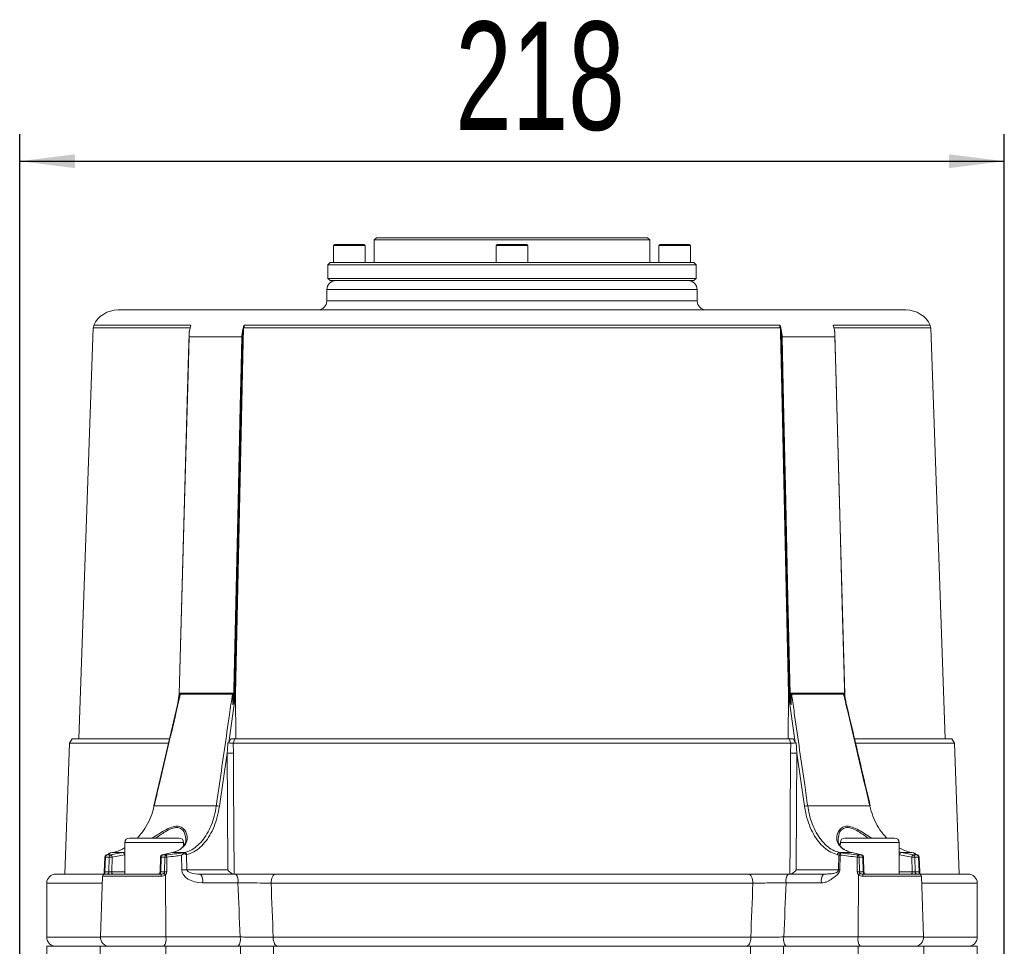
# Model space of a CAD drawing. Header units: millimetres. Extents: x 39 to 402, y 32 to 290.
# Tile 27 of 27: x 229 to 302, y 219 to 288. Entities that reach past the tile are written whole.
import ezdxf

# ---------------------------------------------------------------- set-up
doc = ezdxf.new("R2010")
doc.units = ezdxf.units.MM
doc.layers.add('10', color=7, linetype='Continuous')
doc.styles.add('SLDTEXTSTYLE0', font='TXT', dxfattribs={"width": 0.7})
doc.dimstyles.new('SLDDIMSTYLE0', dxfattribs={"dimtxt": 8, "dimasz": 4.08, "dimexe": 0, "dimexo": 0.0625, "dimgap": 2, "dimtad": 2, "dimlfac": 3, "dimrnd": 1e-09, "dimzin": 12, "dimdsep": 46, "dimtxsty": 'SLDTEXTSTYLE0', "dimsah": 1, "dimcen": 0.09, "dimadec": 0, "dimazin": 3, "dimtfac": 1, "dimtofl": 0, "dimtmove": 0, "dimatfit": 3, "dimfxl": 1, "dimfrac": 2, "dimtolj": 1, "dimtzin": 12, "dimarcsym": 0})

# ---------------------------------------------------------------- blocks, each defined once
blk = doc.blocks.new('_D_2')
at = {"layer": '10', "transparency": 16777216}
for p, q in [((228.912, 220.223), (228.912, 279.279)), ((301.579, 201.791), (301.579, 279.279)), ((228.912, 277.279), (301.579, 277.279))]:
    blk.add_line(p, q, dxfattribs=at)
for points in [[(228.912, 277.279), (232.992, 276.771), (232.992, 277.787)], [(301.579, 277.279), (297.499, 277.787), (297.499, 276.771)]]:
    blk.add_solid(points, dxfattribs=at)
at = {"layer": '10', "transparency": 16777216, "insert": (261.067, 287.591), "char_height": 8, "attachment_point": 1, "style": 'SLDTEXTSTYLE0'}
blk.add_mtext('218', dxfattribs=at)

msp = doc.modelspace()

# ---------------------------------------------------------------- linework, layer by layer
at = {"color": 7, "linetype": 'Continuous', "lineweight": 18}
for p, q in [((252.0788, 271.0622), (252.0788, 269.7955)), ((252.1455, 271.1288), (253.2455, 271.1288)), ((253.2455, 271.1288), (254.3455, 271.1288)), ((254.4121, 269.7955), (254.4121, 271.0622)), ((255.2455, 271.6288), (255.0788, 271.4622)), ((255.0788, 271.4622), (255.0788, 269.7955)), ((275.4121, 271.4622), (255.0788, 271.4622)), ((255.2455, 271.6288), (275.2455, 271.6288)), ((264.0788, 271.0622), (264.0788, 269.7955)), ((264.1455, 271.1288), (266.3455, 271.1288)), ((266.4121, 269.7955), (266.4121, 271.0622)), ((275.4121, 271.4622), (275.2455, 271.6288)), ((275.4121, 269.7955), (275.4121, 271.4622)), ((276.0788, 271.0622), (276.0788, 269.7955)), ((276.1455, 271.1288), (278.3455, 271.1288)), ((278.4121, 269.7955), (278.4121, 271.0622)), ((251.8288, 269.7955), (251.6621, 269.6288)), ((251.6621, 269.6288), (251.6621, 268.6288)), ((278.8288, 269.6288), (251.6621, 269.6288)), ((251.8288, 269.7955), (278.6621, 269.7955)), ((278.8288, 269.6288), (278.6621, 269.7955)), ((278.8288, 268.6288), (278.8288, 269.6288)), ((251.6621, 268.6288), (251.8288, 268.4622)), ((251.6621, 268.6288), (278.8288, 268.6288)), ((278.6621, 268.4622), (251.8288, 268.4622)), ((278.6621, 268.4622), (278.8288, 268.6288)), ((251.5788, 267.7955), (251.5788, 266.9622)), ((278.9121, 266.9622), (278.9121, 267.7955)), ((265.2455, 266.2955), (236.1761, 266.2955)), ((294.3148, 266.2955), (265.2455, 266.2955)), ((234.3402, 264.9622), (233.2809, 234.6288)), ((241.5226, 264.9622), (234.3402, 264.9622)), ((234.3725, 265.1597), (234.3656, 264.9622)), ((241.5268, 265.1597), (234.3725, 265.1597)), ((241.5199, 265.0786), (241.4331, 264.731)), ((245.3635, 264.731), (244.768, 237.9236)), ((244.837, 237.9245), (245.4338, 265.0786)), ((285.0536, 264.9622), (245.4373, 264.9622)), ((245.4828, 265.1597), (245.4785, 264.9622)), ((285.0082, 265.1597), (245.4828, 265.1597)), ((285.0125, 264.9622), (285.0082, 265.1597)), ((285.0572, 265.0786), (285.1275, 264.731)), ((285.0572, 265.0786), (285.654, 237.9245)), ((285.723, 237.9236), (285.1275, 264.731)), ((296.1185, 265.1597), (288.9642, 265.1597)), ((296.1508, 264.9622), (288.9683, 264.9622)), ((296.1254, 264.9622), (296.1185, 265.1597)), ((297.21, 234.6288), (296.1508, 264.9622)), ((240.641, 237.5259), (240.6977, 237.9236)), ((244.8435, 237.8688), (244.3351, 234.3481)), ((244.843, 237.9196), (244.8435, 237.8688)), ((244.8594, 234.6288), (244.8435, 237.8688)), ((285.6474, 237.8688), (285.6316, 234.6288)), ((285.6474, 237.8688), (285.648, 237.9196)), ((286.1558, 234.3481), (285.6474, 237.8688)), ((285.7858, 237.3798), (285.723, 237.9236)), ((240.6214, 237.4394), (238.8053, 229.6715)), ((240.6034, 237.3606), (240.6241, 237.4436)), ((289.8664, 237.4469), (289.8869, 237.3583)), ((232.5831, 234.2957), (232.2455, 224.6288)), ((232.7912, 234.6288), (232.5831, 234.2957)), ((239.8724, 234.2957), (232.5831, 234.2957)), ((232.7912, 234.6288), (239.9572, 234.6288)), ((244.3351, 234.3481), (244.4868, 234.6288)), ((244.6647, 234.2957), (244.7958, 234.6288)), ((244.6647, 234.2957), (244.6905, 233.5653)), ((285.8263, 234.2957), (244.6647, 234.2957)), ((244.7958, 234.6288), (285.6951, 234.6288)), ((285.8263, 234.2957), (285.6951, 234.6288)), ((285.8005, 233.5653), (285.8263, 234.2957)), ((286.0041, 234.6288), (286.1558, 234.3481)), ((286.2081, 234.3148), (286.2688, 233.5653)), ((290.5336, 234.6288), (297.6997, 234.6288)), ((297.9079, 234.2957), (290.6081, 234.2957)), ((297.9079, 234.2957), (297.6997, 234.6288)), ((298.2455, 224.6288), (297.9079, 234.2957)), ((244.2221, 233.5653), (243.6557, 229.6395)), ((286.8352, 229.6395), (286.2688, 233.5653)), ((243.4238, 229.6774), (238.8432, 229.6774)), ((291.6477, 229.6774), (287.0671, 229.6774)), ((236.6802, 226.9622), (236.6802, 224.6288)), ((237.0135, 227.2955), (238.8468, 227.2955)), ((238.8468, 227.2955), (240.6802, 227.2955)), ((241.0135, 226.727), (241.0135, 226.9622)), ((289.4775, 226.9622), (289.4775, 226.8169)), ((289.8108, 227.2955), (293.4775, 227.2955)), ((293.8108, 224.6288), (293.8108, 226.9622)), ((235.5557, 226.173), (235.2724, 226.0141)), ((235.7393, 226.2211), (235.6036, 226.1946)), ((235.7518, 226.2223), (235.6161, 226.1958)), ((236.6419, 226.0576), (235.7355, 225.88)), ((235.7518, 226.2223), (235.7394, 226.2211)), ((236.5181, 226.2223), (235.7518, 226.2223)), ((240.1768, 226.2223), (240.1541, 226.2196)), ((241.083, 226.2223), (240.1768, 226.2223)), ((240.8767, 224.9505), (240.8559, 226.0159)), ((240.9743, 226.1958), (241.083, 226.2223)), ((241.2283, 226.064), (241.2291, 226.0635)), ((241.2291, 226.0635), (241.2507, 224.9505)), ((289.3713, 226.0369), (289.2626, 226.0634)), ((289.3502, 224.9505), (289.3713, 226.0369)), ((289.4079, 226.2223), (289.5167, 226.1958)), ((290.3142, 226.2223), (289.4079, 226.2223)), ((289.4648, 226.0369), (289.4437, 224.9505)), ((290.3368, 226.2195), (290.3142, 226.2223)), ((291.0709, 226.0419), (290.3368, 226.2195)), ((294.7555, 225.88), (293.849, 226.0576)), ((294.7391, 226.2223), (293.9728, 226.2223)), ((294.8749, 226.1958), (294.7391, 226.2223)), ((294.7516, 226.2211), (294.7391, 226.2223)), ((294.8874, 226.1946), (294.7516, 226.2211)), ((295.2186, 226.0124), (294.9352, 226.1712)), ((235.1865, 225.8819), (235.1448, 224.7902)), ((235.2353, 225.8813), (235.1935, 224.7897)), ((235.4829, 224.7897), (235.5128, 225.8858)), ((235.7355, 225.88), (235.7059, 224.7955)), ((239.2927, 225.8836), (239.2685, 224.7918)), ((239.3415, 225.8858), (239.3173, 224.7897)), ((239.6067, 224.7897), (239.6188, 225.8813)), ((239.7725, 225.8813), (239.7604, 224.7897)), ((290.7306, 224.7897), (290.7184, 225.8813)), ((290.8721, 225.8813), (290.8843, 224.7897)), ((291.1737, 224.7897), (291.1495, 225.8858)), ((291.2224, 224.7918), (291.1983, 225.8836)), ((294.7851, 224.7955), (294.7555, 225.88)), ((294.9781, 225.8858), (295.008, 224.7897)), ((295.2974, 224.7897), (295.2557, 225.8813)), ((295.3462, 224.7902), (295.3044, 225.8819)), ((231.5788, 224.6288), (235.1317, 224.6288)), ((235.1935, 224.7897), (235.4829, 224.7897)), ((235.194, 224.6288), (239.3375, 224.6288)), ((239.3173, 224.7897), (239.6067, 224.7897)), ((239.6698, 224.5804), (239.7044, 219.9854)), ((241.2507, 224.9505), (244.2676, 224.9505)), ((242.265, 224.6288), (244.8698, 224.6288)), ((247.8097, 224.6288), (282.6813, 224.6288)), ((285.6211, 224.6288), (288.2259, 224.6288)), ((286.2234, 224.9505), (289.3502, 224.9505)), ((290.8212, 224.5804), (290.7866, 219.9854)), ((290.8843, 224.7897), (291.1737, 224.7897)), ((291.1534, 224.6288), (295.2969, 224.6288)), ((295.008, 224.7897), (295.2974, 224.7897)), ((295.3592, 224.6288), (298.9121, 224.6288)), ((230.9121, 223.9622), (230.9121, 219.9622)), ((235.0275, 224.468), (234.8709, 219.9854)), ((245.0135, 223.9854), (242.4087, 223.9854)), ((283.0265, 223.9622), (247.4644, 223.9622)), ((288.0822, 223.9854), (285.4774, 223.9854)), ((295.62, 219.9854), (295.4635, 224.468)), ((299.5788, 219.9622), (299.5788, 223.9622)), ((239.7044, 219.9854), (245.1874, 219.9854)), ((247.6229, 219.9622), (282.868, 219.9622)), ((285.3036, 219.9854), (290.7866, 219.9854)), ((230.9121, 219.2955), (230.9121, 216.7955)), ((234.8468, 219.2955), (230.9121, 219.2955)), ((234.8468, 219.2955), (234.8468, 215.4622)), ((239.7096, 219.2955), (234.8468, 219.2955)), ((239.7096, 215.4622), (239.7096, 219.2955)), ((245.2196, 219.2955), (239.7096, 219.2955)), ((245.2196, 216.4622), (245.2196, 219.2955)), ((247.6472, 219.2955), (245.2196, 219.2955)), ((247.6472, 214.8152), (247.6472, 219.2955)), ((282.8438, 219.2955), (247.6472, 219.2955)), ((282.8438, 216.7955), (282.8438, 219.2955)), ((285.2713, 219.2955), (282.8438, 219.2955)), ((285.2713, 216.7955), (285.2713, 219.2955)), ((290.7814, 219.2955), (285.2713, 219.2955)), ((290.7814, 215.4622), (290.7814, 219.2955)), ((295.6441, 219.2955), (290.7814, 219.2955)), ((295.6441, 215.4622), (295.6441, 219.2955)), ((299.5788, 219.2955), (295.6441, 219.2955)), ((299.5788, 216.7955), (299.5788, 219.2955))]:
    msp.add_line(p, q, dxfattribs=at)
at = {"color": 8, "linetype": 'Continuous', "lineweight": 18}
for p, q in [((253.2455, 271.0622), (252.0788, 271.0622)), ((254.4121, 271.0622), (253.2455, 271.0622)), ((266.4121, 271.0622), (264.0788, 271.0622)), ((278.4121, 271.0622), (276.0788, 271.0622)), ((278.9121, 267.7955), (251.5788, 267.7955)), ((251.5788, 266.9622), (278.9121, 266.9622)), ((241.5251, 265.0973), (241.5268, 265.1597)), ((288.9642, 265.1597), (288.9659, 265.0991)), ((238.8468, 226.9622), (236.6802, 226.9622)), ((241.0135, 226.9622), (238.8468, 226.9622)), ((293.8108, 226.9622), (289.4775, 226.9622)), ((235.6161, 226.1958), (235.6036, 226.1946)), ((236.5181, 226.2223), (236.6802, 226.2615)), ((239.4428, 226.0447), (239.4201, 226.0419)), ((291.0709, 226.0419), (291.0482, 226.0447)), ((293.8108, 226.2679), (293.9728, 226.2223)), ((235.7059, 224.7955), (236.6802, 224.7955)), ((293.8108, 224.7955), (294.7851, 224.7955)), ((235.0098, 223.9622), (230.9121, 223.9622)), ((239.3599, 224.468), (235.0275, 224.468)), ((295.4635, 224.468), (291.1311, 224.468)), ((299.5788, 223.9622), (295.4812, 223.9622)), ((230.9121, 219.9622), (234.8705, 219.9622)), ((234.8709, 219.9854), (239.7044, 219.9854)), ((290.7866, 219.9854), (295.62, 219.9854)), ((295.6204, 219.9622), (299.5788, 219.9622))]:
    msp.add_line(p, q, dxfattribs=at)
at = {"color": 7, "linetype": 'Continuous', "lineweight": 18, "flags": 128}
for points in [[(241.4153, 264.5347), (241.3752, 263.0727), (240.6854, 237.9245)], [(244.843, 237.9196), (244.8497, 238.2257), (244.9434, 242.4898), (245.3183, 259.5461), (245.4373, 264.9622)], [(285.0536, 264.9622), (285.0551, 264.8955), (285.0609, 264.629), (285.0844, 263.563), (285.1781, 259.299), (285.553, 242.2427), (285.648, 237.9196)], [(289.8056, 237.9245), (289.6391, 243.9947), (289.0756, 264.5347)], [(241.4166, 264.2987), (241.3161, 260.6324), (241.0821, 252.1043), (240.8876, 245.0145), (240.6931, 237.9247)], [(244.7207, 237.9247), (244.7222, 237.9914), (244.7281, 238.2579), (244.7518, 239.3239), (244.8465, 243.5879), (245.0359, 252.1159), (245.1934, 259.2057), (245.2344, 261.0495), (245.3066, 264.2987)], [(285.1844, 264.2987), (285.2658, 260.6324), (285.4553, 252.1043), (285.6128, 245.0145), (285.7703, 237.9247)], [(289.7978, 237.9247), (289.796, 237.9914), (289.7887, 238.2579), (289.7594, 239.3239), (289.6425, 243.5879), (289.4085, 252.1159), (289.214, 259.2057), (289.1635, 261.0495), (289.0743, 264.2987)], [(244.2676, 224.9505), (244.2426, 229.6405), (244.2221, 233.5653)], [(244.6905, 233.5653), (244.7017, 231.2995), (244.7352, 224.6288)], [(286.2688, 233.5653), (286.2483, 229.6405), (286.2234, 224.9505)], [(238.8432, 229.6774), (238.8252, 229.6777), (238.8125, 229.6763), (238.8059, 229.6733), (238.8049, 229.6715)], [(291.6861, 229.6716), (291.6851, 229.6733), (291.6784, 229.6763), (291.6658, 229.6777), (291.6477, 229.6774)], [(235.6117, 226.0447), (235.8678, 226.0949), (236.5181, 226.2223)], [(240.1541, 226.2195), (239.6474, 226.0969), (239.4201, 226.0419)], [(240.1768, 226.2223), (239.9694, 226.1721), (239.4428, 226.0447)], [(240.7521, 226.4565), (240.7278, 226.4532), (240.7059, 226.4441)], [(291.0482, 226.0447), (290.8408, 226.0949), (290.3142, 226.2223)], [(293.9728, 226.2223), (294.2289, 226.1721), (294.8793, 226.0447)], [(235.1448, 224.7902), (235.1455, 224.79), (235.1487, 224.7897)], [(235.7059, 224.7955), (235.7079, 224.763), (235.7139, 224.7317), (235.7236, 224.7029), (235.7366, 224.6776), (235.7525, 224.6569), (235.7707, 224.6415), (235.7903, 224.632), (235.8108, 224.6288)], [(247.8097, 224.6288), (247.7423, 224.616), (247.6776, 224.5781), (247.6179, 224.5165), (247.5655, 224.4336), (247.5226, 224.3325), (247.4907, 224.2173), (247.4711, 224.0922), (247.4644, 223.9622)], [(282.6813, 224.6288), (282.7486, 224.616), (282.8134, 224.5781), (282.8731, 224.5165), (282.9254, 224.4336), (282.9684, 224.3325), (283.0003, 224.2173), (283.0199, 224.0922), (283.0265, 223.9622)], [(294.6802, 224.6288), (294.7006, 224.632), (294.7203, 224.6415), (294.7384, 224.6569), (294.7543, 224.6776), (294.7674, 224.7029), (294.7771, 224.7317), (294.783, 224.763), (294.7851, 224.7955)], [(295.3423, 224.7897), (295.3455, 224.79), (295.3462, 224.7902)], [(247.6229, 219.9622), (247.6295, 219.8321), (247.649, 219.707), (247.6806, 219.5918), (247.7232, 219.4908), (247.775, 219.4079), (247.8342, 219.3462), (247.8984, 219.3083), (247.9651, 219.2955)], [(282.868, 219.9622), (282.8615, 219.8321), (282.842, 219.707), (282.8104, 219.5918), (282.7678, 219.4908), (282.716, 219.4079), (282.6568, 219.3462), (282.5926, 219.3083), (282.5258, 219.2955)]]:
    msp.add_lwpolyline(points, dxfattribs=at)
at = {"color": 8, "linetype": 'Continuous', "lineweight": 18, "flags": 128}
msp.add_lwpolyline([(294.8874, 226.1946), (294.8871, 226.1947), (294.8749, 226.1958)], dxfattribs=at)
at = {"color": 7, "linetype": 'Continuous', "lineweight": 18}
for centre, radius, start, end in [((252.1455, 271.0622), 0.0667, 90, 180), ((254.3455, 271.0622), 0.0667, 0, 90), ((264.1455, 271.0622), 0.0667, 90, 180), ((266.3455, 271.0622), 0.0667, 0, 90), ((276.1455, 271.0622), 0.0667, 90, 180), ((278.3455, 271.0622), 0.0667, 0, 90), ((252.2455, 267.7955), 0.6667, 90, 180), ((278.2455, 267.7955), 0.6667, 0, 90), ((250.9121, 266.9622), 0.6667, 270, 0), ((279.5788, 266.9622), 0.6667, 180, 270), ((236.1761, 264.2955), 2, 90, 154.399238), ((294.3148, 264.2955), 2, 25.600762, 90), ((240.6906, 237.8853), 0.0395, 86.293598, 97.573399), ((240.3517, 238.012), 0.4292, 348.29728, 358.484832), ((244.1147, 238.0119), 0.5059, 350.109086, 358.733263), ((244.7198, 236.9369), 0.9878, 87.20374, 89.946662), ((285.7712, 236.9369), 0.9878, 90.053338, 92.79626), ((286.3762, 238.0119), 0.5059, 181.266737, 189.890914), ((290.1393, 238.012), 0.4292, 181.515168, 191.70272), ((289.8004, 237.8853), 0.0395, 82.425954, 93.706815), ((244.4563, 239.0939), 5.5336, 267.574463, 272.425537), ((286.0346, 239.0939), 5.5336, 267.574463, 272.425537), ((243.4427, 229.0648), 0.6129, 69.661662, 91.766139), ((287.0483, 229.0648), 0.6129, 88.233861, 110.338338), ((237.0135, 226.9622), 0.3333, 90, 180), ((240.6802, 226.9622), 0.3333, 0, 90), ((289.8108, 226.9622), 0.3333, 90, 180), ((293.4775, 226.9622), 0.3333, 0, 90), ((235.3531, 225.8755), 0.1667, 119.020681, 177.810804), ((235.3901, 225.8953), 0.1555, 111.172531, 185.159607), ((235.3483, 225.8841), 0.1569, 95.235377, 120.654134), ((235.6679, 225.8996), 0.1557, 111.166983, 185.080235), ((235.6355, 226.0311), 0.1667, 101.045837, 118.653968), ((235.5678, 225.8829), 0.1677, 359.003183, 74.846218), ((236.4743, 226.0605), 0.1677, 359.00564, 74.835745), ((239.4593, 225.88), 0.1667, 103.601891, 178.734118), ((239.4995, 225.8968), 0.1584, 110.983202, 184.000247), ((239.7771, 225.8922), 0.1586, 110.962398, 183.923992), ((239.5026, 225.8807), 0.27, 0.136447, 36.239698), ((240.8772, 226.1018), 0.1352, 6.257492, 44.075355), ((240.9662, 226.0562), 0.1399, 30.225571, 86.686745), ((241.0615, 226.0567), 0.167, 2.496334, 82.576417), ((289.4296, 226.0566), 0.1672, 97.447752, 177.66769), ((289.5383, 226.0301), 0.1672, 97.448209, 177.667614), ((289.4181, 222.9111), 3.1261, 89.142965, 90.857035), ((289.7356, 226.0365), 0.2707, 143.954311, 179.921921), ((289.7386, 226.3641), 0.0925, 57.388733, 89.840895), ((290.9884, 225.8807), 0.27, 143.760302, 179.863553), ((290.7139, 225.8922), 0.1586, 356.076008, 69.037602), ((290.9914, 225.8968), 0.1584, 355.999753, 69.016798), ((291.0317, 225.88), 0.1667, 1.265882, 76.398109), ((294.0167, 226.0605), 0.1677, 105.164255, 180.99436), ((294.9231, 225.8829), 0.1677, 105.153782, 180.996817), ((294.8231, 225.8996), 0.1557, 354.919765, 68.833017), ((294.8554, 226.0311), 0.1667, 61.346032, 78.954163), ((295.1009, 225.8953), 0.1555, 354.840393, 68.827469), ((295.1427, 225.8841), 0.1569, 59.383303, 84.764586), ((295.1379, 225.8755), 0.1667, 2.189196, 60.979319), ((235.4575, 219.5037), 6.3823, 87.503773, 89.503495), ((239.6957, 222.3161), 3.566, 88.765103, 91.234897), ((290.7953, 222.3161), 3.566, 88.765103, 91.234897), ((295.0334, 219.5037), 6.3823, 90.496505, 92.496227), ((231.5788, 223.9622), 0.6667, 90, 180), ((235.194, 224.4622), 0.1667, 90, 178), ((235.3371, 224.7729), 0.1468, 281.028076, 6.546472), ((239.1019, 224.7955), 0.1667, 270, 359.133526), ((239.1714, 224.7729), 0.1468, 281.028076, 6.546472), ((239.0472, 224.5065), 0.3151, 352.984852, 22.853839), ((239.2036, 224.153), 0.6325, 42.511069, 57.262262), ((239.6835, 221.2245), 3.566, 88.765103, 91.234897), ((241.0637, 212.4473), 12.5046, 89.142965, 90.857035), ((241.5627, 224.1342), 0.859, 350.025871, 35.155381), ((244.1675, 224.1342), 0.859, 350.025871, 35.155381), ((286.3235, 224.1342), 0.859, 144.844619, 189.974129), ((288.9282, 224.1342), 0.859, 144.844619, 189.974129), ((290.8074, 221.2245), 3.566, 88.765103, 91.234897), ((291.2874, 224.153), 0.6325, 122.737738, 137.488931), ((291.4438, 224.5065), 0.3151, 157.146161, 187.015148), ((291.3195, 224.7729), 0.1468, 173.453528, 258.971924), ((291.3891, 224.7955), 0.1667, 181.507162, 270), ((295.1539, 224.7729), 0.1468, 173.453528, 258.971924), ((295.2969, 224.4622), 0.1667, 2, 90), ((298.9121, 223.9622), 0.6667, 0, 90), ((231.5788, 219.9622), 0.6667, 180, 270), ((235.5372, 219.9622), 0.6667, 178, 270), ((238.7893, 219.8161), 0.9306, 325.983755, 10.484371), ((244.2723, 219.8161), 0.9306, 325.983755, 10.484371), ((286.2186, 219.8161), 0.9306, 169.515629, 214.016245), ((291.7016, 219.8161), 0.9306, 169.515629, 214.016245), ((294.9538, 219.9622), 0.6667, 270, 2), ((298.9121, 219.9622), 0.6667, 270, 0)]:
    msp.add_arc(centre, radius, start, end, dxfattribs=at)
at = {"color": 8, "linetype": 'Continuous', "lineweight": 18}
for centre, radius, start, end in [((235.6308, 226.0396), 0.1569, 95.381618, 119.65748), ((294.8601, 226.0395), 0.157, 60.422464, 84.613441), ((235.2057, 225.4228), 0.4595, 86.312051, 92.395635), ((239.3259, 225.6824), 0.204, 85.619126, 99.385299), ((291.163, 225.6354), 0.2508, 81.903577, 93.091998), ((295.2879, 225.1868), 0.6953, 88.636421, 92.655894), ((235.2218, 224.5839), 0.1045, 104.532872, 161.577535), ((235.164, 224.3311), 0.4595, 86.312051, 92.395635), ((295.269, 224.5835), 0.1049, 19.364079, 75.415775), ((295.3296, 224.0951), 0.6953, 88.636421, 92.655894)]:
    msp.add_arc(centre, radius, start, end, dxfattribs=at)
at = {"color": 7, "linetype": 'Continuous', "lineweight": 18}
for centre, major_axis, ratio, start_param, end_param in [((235.0638, 224.8013), (0.0104, 0.3333), 0.255633, 3.9960441, 4.6854943), ((235.2264, 224.7955), (0.0101, 0.1667), 0.1946769, 1.6175583, 2.3070085), ((235.601, 224.7955), (0.1669, 0.0046), 0.0220182, 3.9254232, 5.3915638), ((239.3382, 224.7955), (0.2684, -0.0098), 0.6199424, 5.617957, 6.3074072), ((239.3741, 224.8013), (0.3852, -0.0327), 0.8611536, 5.6570743, 6.3465245), ((242.444, 224.9854), (1.5673, 0.0379), 0.6375906, 3.1385729, 4.6744626), ((242.3003, 224.9622), (1.0496, 0.0125), 0.3173733, 3.1391233, 4.6750131), ((291.1168, 224.8013), (0.3852, 0.0327), 0.8611536, 3.0782535, 3.7677037), ((291.1527, 224.7955), (0.2684, 0.0098), 0.6199424, 3.1173707, 3.8068209), ((294.8899, 224.7955), (0.1669, -0.0046), 0.0220182, 4.0332141, 5.4993547), ((295.2645, 224.7955), (-0.0101, 0.1667), 0.1946769, 3.9761768, 4.665627), ((295.4272, 224.8013), (-0.0104, 0.3333), 0.255633, 1.597691, 2.1066524), ((264.5269, 1004.3475), (-8.1338, 1078.6322), 0.0340969, 2.3793602, 2.3847471), ((265.2455, 1004.4638), (-7.4126, 1078.6322), 0.0310797, 2.3795912, 2.3849792), ((265.2455, 1004.4638), (7.4126, 1078.6322), 0.0310797, 3.8982061, 3.9035941), ((265.964, 1004.3475), (8.1338, 1078.6322), 0.0340969, 3.8984382, 3.9038251)]:
    msp.add_ellipse(centre, major_axis=major_axis, ratio=ratio, start_param=start_param, end_param=end_param, dxfattribs=at)
at = {"color": 8, "linetype": 'Continuous', "lineweight": 18}
for centre, major_axis, start_param, end_param in [((239.4353, 224.7955), (0.1668, 0.0037), 3.1402478, 3.9255497), ((291.0556, 224.7955), (0.1668, -0.0037), 5.4992282, 6.285353)]:
    msp.add_ellipse(centre, major_axis=major_axis, ratio=0.027218, start_param=start_param, end_param=end_param, dxfattribs=at)
at = {"color": 7, "linetype": 'Continuous', "lineweight": 18}
for points, knots in [([(241.4185, 264.366), (241.4184, 264.3677), (241.413, 264.4679), (241.4118, 264.5903), (241.4298, 264.7093), (241.4331, 264.731)], [0, 0, 0, 0, 0.0139589, 0.8196614, 1, 1, 1, 1]), ([(241.5268, 265.1597), (241.5277, 265.1595), (241.53, 265.1591), (241.5326, 265.1556), (241.5345, 265.147), (241.533, 265.1243), (241.5268, 265.0998), (241.5209, 265.0816), (241.5199, 265.0786)], [0, 0, 0, 0, 0.0487189, 0.1091774, 0.2082245, 0.4133, 0.9022295, 1, 1, 1, 1]), ([(245.3635, 264.731), (245.3602, 264.7093), (245.3424, 264.5903), (245.3203, 264.4679), (245.3083, 264.3677), (245.3081, 264.366)], [0, 0, 0, 0, 0.1803381, 0.9860387, 1, 1, 1, 1]), ([(245.3635, 264.731), (245.3757, 264.8072), (245.3946, 264.9255), (245.4235, 265.0384), (245.4338, 265.0786)], [0, 0, 0, 0, 0.6442845, 1, 1, 1, 1]), ([(245.4338, 265.0786), (245.4392, 265.0959), (245.446, 265.1175), (245.4606, 265.1419), (245.468, 265.1514), (245.4752, 265.1573), (245.4796, 265.1595), (245.4821, 265.1596), (245.4828, 265.1597)], [0, 0, 0, 0, 0.5553163, 0.6899492, 0.8442238, 0.9077645, 0.9719645, 1, 1, 1, 1]), ([(285.0082, 265.1597), (285.0095, 265.1595), (285.0124, 265.1591), (285.0182, 265.1556), (285.0269, 265.147), (285.0417, 265.1243), (285.0513, 265.0998), (285.0564, 265.0816), (285.0572, 265.0786)], [0, 0, 0, 0, 0.0487189, 0.1091774, 0.2082245, 0.4133, 0.9022295, 1, 1, 1, 1]), ([(285.1829, 264.366), (285.1827, 264.3677), (285.1707, 264.4679), (285.1486, 264.5903), (285.1308, 264.7093), (285.1275, 264.731)], [0, 0, 0, 0, 0.0139613, 0.8196619, 1, 1, 1, 1]), ([(288.9711, 265.0786), (288.9658, 265.0959), (288.9592, 265.1175), (288.9567, 265.1419), (288.957, 265.1514), (288.9594, 265.1573), (288.9617, 265.1595), (288.9636, 265.1596), (288.9642, 265.1597)], [0, 0, 0, 0, 0.5553163, 0.6899492, 0.8442238, 0.9077645, 0.9719645, 1, 1, 1, 1]), ([(289.0579, 264.731), (289.0428, 264.8072), (289.0194, 264.9255), (288.9837, 265.0384), (288.9711, 265.0786)], [0, 0, 0, 0, 0.6442845, 1, 1, 1, 1]), ([(289.0579, 264.731), (289.0611, 264.7093), (289.0791, 264.5903), (289.0779, 264.4679), (289.0726, 264.3677), (289.0725, 264.366)], [0, 0, 0, 0, 0.1803381, 0.9860387, 1, 1, 1, 1]), ([(241.4117, 264.2955), (241.4137, 264.3173), (241.4158, 264.3408), (241.4183, 264.3643), (241.4185, 264.366)], [0, 0, 0, 0, 0.927395, 1, 1, 1, 1]), ([(241.4166, 264.2987), (241.4156, 264.2986), (241.4136, 264.2982), (241.4123, 264.2964), (241.4117, 264.2955)], [0, 0, 0, 0, 0.507755, 1, 1, 1, 1]), ([(245.3066, 264.2987), (244.95, 264.2987), (244.2283, 264.2987), (242.9022, 264.2987), (242.0004, 264.2987), (241.4166, 264.2987)], [0, 0, 0, 0, 0.2562383, 0.5186254, 1, 1, 1, 1]), ([(245.3142, 264.2955), (245.3129, 264.2964), (245.3104, 264.2982), (245.3078, 264.2986), (245.3066, 264.2987)], [0, 0, 0, 0, 0.513807, 1, 1, 1, 1]), ([(245.3081, 264.366), (245.3082, 264.3643), (245.31, 264.3408), (245.3122, 264.3173), (245.3142, 264.2955)], [0, 0, 0, 0, 0.0725932, 1, 1, 1, 1]), ([(285.1768, 264.2955), (285.1788, 264.3173), (285.181, 264.3408), (285.1828, 264.3643), (285.1829, 264.366)], [0, 0, 0, 0, 0.9274068, 1, 1, 1, 1]), ([(285.1844, 264.2987), (285.1831, 264.2986), (285.1805, 264.2982), (285.178, 264.2964), (285.1768, 264.2955)], [0, 0, 0, 0, 0.507755, 1, 1, 1, 1]), ([(289.0743, 264.2987), (288.7675, 264.2987), (288.1464, 264.2987), (286.8747, 264.2987), (285.8485, 264.2987), (285.1844, 264.2987)], [0, 0, 0, 0, 0.2562383, 0.5186254, 1, 1, 1, 1]), ([(289.0725, 264.366), (289.0727, 264.3643), (289.0752, 264.3408), (289.0773, 264.3173), (289.0792, 264.2955)], [0, 0, 0, 0, 0.07259323, 1, 1, 1, 1]), ([(289.0792, 264.2955), (289.0786, 264.2964), (289.0773, 264.2982), (289.0753, 264.2986), (289.0743, 264.2987)], [0, 0, 0, 0, 0.513807, 1, 1, 1, 1]), ([(240.772, 237.925), (240.7498, 237.8302), (240.6274, 237.307), (240.1039, 235.0695), (239.4831, 232.415), (238.9628, 230.1891), (238.8432, 229.6774)], [0, 0, 0, 0, 0.0344622, 0.1903497, 0.8139, 1, 1, 1, 1]), ([(240.6931, 237.9247), (240.6616, 237.7047), (240.6252, 237.4512), (240.566, 237.1877), (240.5545, 237.1391), (240.5507, 237.1228)], [0, 0, 0, 0, 0.8145067, 0.9381121, 1, 1, 1, 1]), ([(240.6931, 237.9247), (240.6997, 237.9353), (240.7161, 237.9613), (240.7438, 237.99), (240.7682, 238.0003), (240.779, 238.0006), (240.7808, 238.0007)], [0, 0, 0, 0, 0.2748006, 0.6797401, 0.9487343, 1, 1, 1, 1]), ([(244.6131, 237.925), (244.2489, 237.925), (243.5204, 237.925), (242.2149, 237.925), (241.3339, 237.925), (240.772, 237.925)], [0, 0, 0, 0, 0.2658953, 0.5317906, 1, 1, 1, 1]), ([(240.7808, 238.0007), (241.3425, 238.0007), (242.2231, 238.0007), (243.5282, 238.0007), (244.2564, 238.0007), (244.6205, 238.0007)], [0, 0, 0, 0, 0.4682094, 0.7341047, 1, 1, 1, 1]), ([(243.4238, 229.6774), (243.4393, 229.7846), (243.5164, 230.3203), (243.8407, 232.5703), (244.2217, 235.2124), (244.541, 237.4258), (244.6131, 237.925)], [0, 0, 0, 0, 0.03897189, 0.19485946, 0.81840972, 1, 1, 1, 1]), ([(244.6391, 237.1228), (244.6427, 237.2171), (244.6511, 237.4392), (244.6544, 237.6939), (244.6393, 237.8613), (244.629, 237.9062), (244.6211, 237.9199), (244.6172, 237.924), (244.6142, 237.9247), (244.6131, 237.925)], [0, 0, 0, 0, 0.34417201, 0.81048407, 0.92759174, 0.97514546, 0.9856332, 0.99439615, 1, 1, 1, 1]), ([(244.6205, 238.0007), (244.6321, 237.999), (244.6449, 237.9972), (244.6716, 237.9828), (244.6953, 237.9613), (244.7134, 237.9353), (244.7207, 237.9247)], [0, 0, 0, 0, 0.2881529, 0.3199914, 0.7250909, 1, 1, 1, 1]), ([(244.6391, 237.1228), (244.666, 237.3051), (244.7028, 237.5547), (244.721, 237.8249), (244.7207, 237.9096), (244.7207, 237.9247)], [0, 0, 0, 0, 0.6894528, 0.9442547, 1, 1, 1, 1]), ([(244.7052, 237.3798), (244.7161, 237.4301), (244.7496, 237.5856), (244.788, 237.7561), (244.8235, 237.8828), (244.8319, 237.91), (244.8361, 237.922), (244.837, 237.9245)], [0, 0, 0, 0, 0.2732922, 0.8442961, 0.9295056, 0.9852738, 1, 1, 1, 1]), ([(244.768, 237.9236), (244.762, 237.8376), (244.7492, 237.654), (244.7205, 237.475), (244.7052, 237.3798)], [0, 0, 0, 0, 0.468505, 1, 1, 1, 1]), ([(244.843, 237.9196), (244.8426, 237.9214), (244.8421, 237.9239), (244.841, 237.9265), (244.8403, 237.9275), (244.8399, 237.9279), (244.8394, 237.928), (244.8389, 237.9279), (244.8383, 237.9274), (244.8376, 237.9262), (244.8372, 237.9251), (244.837, 237.9245)], [0, 0, 0, 0, 0.3588764, 0.5119559, 0.5651423, 0.6187983, 0.6564918, 0.6941787, 0.7492541, 0.8543788, 1, 1, 1, 1]), ([(285.654, 237.9245), (285.6537, 237.9252), (285.6533, 237.9263), (285.6526, 237.9274), (285.6521, 237.9279), (285.6516, 237.928), (285.6511, 237.9279), (285.6506, 237.9275), (285.6497, 237.9261), (285.6488, 237.9234), (285.6483, 237.9209), (285.648, 237.9196)], [0, 0, 0, 0, 0.1634497, 0.2365612, 0.2982806, 0.338046, 0.3780077, 0.4243054, 0.5014836, 0.7343969, 1, 1, 1, 1]), ([(285.654, 237.9245), (285.658, 237.9122), (285.6888, 237.8177), (285.7184, 237.6837), (285.7571, 237.5137), (285.775, 237.4302), (285.7858, 237.3798)], [0, 0, 0, 0, 0.0712499, 0.5466463, 0.7266937, 1, 1, 1, 1]), ([(285.7703, 237.9247), (285.7776, 237.9353), (285.7957, 237.9613), (285.8271, 237.99), (285.8556, 238.0003), (285.8684, 238.0006), (285.8705, 238.0007)], [0, 0, 0, 0, 0.2748006, 0.6797401, 0.9487343, 1, 1, 1, 1]), ([(285.7703, 237.9247), (285.7843, 237.7047), (285.8006, 237.4512), (285.8411, 237.1877), (285.8491, 237.1391), (285.8518, 237.1228)], [0, 0, 0, 0, 0.8145067, 0.9381121, 1, 1, 1, 1]), ([(285.8779, 237.925), (285.8766, 237.9246), (285.8734, 237.9238), (285.8674, 237.917), (285.8557, 237.8878), (285.8399, 237.758), (285.838, 237.4969), (285.8468, 237.259), (285.8518, 237.1228)], [0, 0, 0, 0, 0.00633522, 0.01547692, 0.0392916, 0.13278849, 0.50357212, 1, 1, 1, 1]), ([(285.8705, 238.0007), (286.5068, 238.0007), (287.5045, 238.0007), (288.7634, 238.0007), (289.3946, 238.0007), (289.7102, 238.0007)], [0, 0, 0, 0, 0.4682094, 0.7341047, 1, 1, 1, 1]), ([(285.8779, 237.925), (285.8916, 237.8302), (285.9671, 237.307), (286.2899, 235.0695), (286.6727, 232.415), (286.9934, 230.1891), (287.0671, 229.6774)], [0, 0, 0, 0, 0.03446216, 0.19034972, 0.81389998, 1, 1, 1, 1]), ([(289.719, 237.925), (289.4033, 237.925), (288.7719, 237.925), (287.5125, 237.925), (286.5144, 237.925), (285.8779, 237.925)], [0, 0, 0, 0, 0.2658953, 0.5317906, 1, 1, 1, 1]), ([(289.7102, 238.0007), (289.72, 237.999), (289.731, 237.9972), (289.754, 237.9828), (289.7749, 237.9613), (289.7912, 237.9353), (289.7978, 237.9247)], [0, 0, 0, 0, 0.28815287, 0.31999142, 0.72509087, 1, 1, 1, 1]), ([(291.6477, 229.6774), (291.6227, 229.7846), (291.4975, 230.3203), (290.9715, 232.5703), (290.3537, 235.2124), (289.8358, 237.4258), (289.719, 237.925)], [0, 0, 0, 0, 0.0389719, 0.1948595, 0.8184097, 1, 1, 1, 1]), ([(289.8926, 237.3595), (289.8703, 237.4634), (289.8334, 237.6347), (289.805, 237.8249), (289.7989, 237.9096), (289.7978, 237.9247)], [0, 0, 0, 0, 0.5583601, 0.9207227, 1, 1, 1, 1]), ([(244.7052, 237.3798), (244.7006, 237.3588), (244.6822, 237.2751), (244.6595, 237.1896), (244.64, 237.1255), (244.6391, 237.1228)], [0, 0, 0, 0, 0.2430083, 0.9682436, 1, 1, 1, 1]), ([(285.8518, 237.1228), (285.851, 237.1255), (285.8309, 237.1915), (285.8082, 237.277), (285.7899, 237.3608), (285.7858, 237.3798)], [0, 0, 0, 0, 0.03175672, 0.77958563, 1, 1, 1, 1]), ([(291.686, 229.6716), (291.4427, 230.7133), (290.8377, 233.3036), (290.2315, 235.8934), (289.869, 237.4417)], [0, 0, 0, 0, 0.4021769, 1, 1, 1, 1]), ([(244.2221, 233.5653), (244.232, 233.6744), (244.2545, 233.9244), (244.2726, 234.1741), (244.2828, 234.3148)], [0, 0, 0, 0, 0.4364039, 1, 1, 1, 1]), ([(244.2828, 234.3148), (244.2881, 234.3154), (244.2994, 234.3165), (244.318, 234.3274), (244.3284, 234.3399), (244.3351, 234.3481)], [0, 0, 0, 0, 0.2333864, 0.4996405, 1, 1, 1, 1]), ([(244.6647, 234.2957), (244.6364, 234.2981), (244.5799, 234.3029), (244.4786, 234.3089), (244.3752, 234.3134), (244.3136, 234.3143), (244.2828, 234.3148)], [0, 0, 0, 0, 0.25102, 0.5014312, 0.7510367, 1, 1, 1, 1]), ([(244.4868, 234.6288), (244.543, 234.6288), (244.6555, 234.6288), (244.749, 234.6288), (244.7958, 234.6288)], [0, 0, 0, 0, 0.5000688, 1, 1, 1, 1]), ([(285.6951, 234.6288), (285.7419, 234.6288), (285.8355, 234.6288), (285.9479, 234.6288), (286.0041, 234.6288)], [0, 0, 0, 0, 0.4999288, 1, 1, 1, 1]), ([(286.2081, 234.3148), (286.1774, 234.3143), (286.1158, 234.3134), (286.0123, 234.3089), (285.9111, 234.3029), (285.8546, 234.2981), (285.8263, 234.2957)], [0, 0, 0, 0, 0.248961, 0.49856, 0.7489779, 1, 1, 1, 1]), ([(286.1558, 234.3481), (286.1626, 234.3399), (286.173, 234.3274), (286.1916, 234.3165), (286.2028, 234.3154), (286.2081, 234.3148)], [0, 0, 0, 0, 0.5000651, 0.766498, 1, 1, 1, 1]), ([(285.7557, 224.6288), (285.7568, 224.8508), (285.7625, 225.9606), (285.7776, 228.9394), (285.7912, 231.6963), (285.8005, 233.5653)], [0, 0, 0, 0, 0.07451104, 0.37255518, 1, 1, 1, 1]), ([(238.8432, 229.6774), (238.7853, 229.4622), (238.6597, 228.9953), (238.358, 228.3264), (238.0006, 227.7341), (237.716, 227.4261), (237.5954, 227.2955)], [0, 0, 0, 0, 0.2349309, 0.5095401, 0.7920998, 1, 1, 1, 1]), ([(241.083, 226.2223), (241.2203, 226.2652), (241.5192, 226.3586), (241.9567, 226.6448), (242.377, 227.0585), (242.7477, 227.5887), (243.049, 228.207), (243.2874, 228.9073), (243.3777, 229.417), (243.4238, 229.6774)], [0, 0, 0, 0, 0.1224131, 0.2665422, 0.4148584, 0.5590514, 0.70743, 0.850492, 1, 1, 1, 1]), ([(243.6557, 229.6395), (243.6087, 229.3758), (243.5146, 228.8485), (243.2697, 228.1254), (242.9545, 227.4812), (242.573, 226.9331), (242.1353, 226.5032), (241.6828, 226.2052), (241.371, 226.1079), (241.2291, 226.0635)], [0, 0, 0, 0, 0.14631084, 0.29262145, 0.43893518, 0.58524841, 0.73150171, 0.87775453, 1, 1, 1, 1]), ([(289.2626, 226.0634), (289.0955, 226.1175), (288.7565, 226.2273), (288.2859, 226.5605), (287.8549, 227.0114), (287.4842, 227.5714), (287.1794, 228.2322), (286.9584, 228.9264), (286.8737, 229.4169), (286.8352, 229.6395)], [0, 0, 0, 0, 0.1440109, 0.2922001, 0.4362104, 0.5843929, 0.7284774, 0.8767347, 1, 1, 1, 1]), ([(287.0671, 229.6774), (287.104, 229.4623), (287.184, 228.9958), (287.3955, 228.3243), (287.6856, 227.6905), (288.0454, 227.1431), (288.4556, 226.7111), (288.9132, 226.384), (289.2405, 226.277), (289.4079, 226.2223)], [0, 0, 0, 0, 0.12326807, 0.26735527, 0.41561411, 0.55962455, 0.70780611, 0.85050134, 1, 1, 1, 1]), ([(292.9003, 227.2955), (292.8049, 227.3937), (292.5422, 227.6642), (292.1975, 228.2098), (291.8603, 228.9066), (291.7196, 229.4167), (291.6477, 229.6774)], [0, 0, 0, 0, 0.1609491, 0.4432887, 0.7155114, 1, 1, 1, 1]), ([(241.1691, 227.2271), (241.1723, 227.1895), (241.1844, 227.0506), (241.1101, 226.8362), (240.9425, 226.6176), (240.8067, 226.4892), (240.7065, 226.4445), (240.7059, 226.4443)], [0, 0, 0, 0, 0.1264616, 0.4667046, 0.7457422, 0.9985387, 1, 1, 1, 1]), ([(289.4361, 226.789), (289.4145, 226.8217), (289.3404, 226.9342), (289.3025, 227.0843), (289.3167, 227.197), (289.3195, 227.2189)], [0, 0, 0, 0, 0.2487206, 0.8545136, 1, 1, 1, 1]), ([(289.7929, 226.448), (289.7648, 226.462), (289.6406, 226.5236), (289.5195, 226.6399), (289.4587, 226.7486), (289.4361, 226.789)], [0, 0, 0, 0, 0.1558138, 0.6864238, 1, 1, 1, 1]), ([(235.6161, 226.1958), (235.5692, 226.1701), (235.4751, 226.1185), (235.3811, 226.0664), (235.334, 226.0403)], [0, 0, 0, 0, 0.4988801, 1, 1, 1, 1]), ([(235.334, 226.0403), (235.3879, 226.0412), (235.4805, 226.0427), (235.5731, 226.0441), (235.6117, 226.0447)], [0, 0, 0, 0, 0.5828352, 1, 1, 1, 1]), ([(236.6802, 226.5815), (236.5796, 226.5223), (236.2832, 226.3477), (235.9633, 226.2722), (235.7518, 226.2223)], [0, 0, 0, 0, 0.3390584, 1, 1, 1, 1]), ([(239.4428, 226.0447), (239.4814, 226.0441), (239.5739, 226.0427), (239.6664, 226.0412), (239.7203, 226.0403)], [0, 0, 0, 0, 0.4171648, 1, 1, 1, 1]), ([(239.7203, 226.0403), (239.9298, 226.0664), (240.3477, 226.1185), (240.7658, 226.1701), (240.9743, 226.1958)], [0, 0, 0, 0, 0.5011199, 1, 1, 1, 1]), ([(240.8559, 226.0159), (240.7042, 225.9971), (240.343, 225.9525), (239.9819, 225.9075), (239.7725, 225.8813)], [0, 0, 0, 0, 0.4201638, 1, 1, 1, 1]), ([(240.7521, 226.4565), (240.686, 226.4202), (240.4985, 226.3173), (240.3032, 226.2596), (240.1768, 226.2223)], [0, 0, 0, 0, 0.3525094, 1, 1, 1, 1]), ([(240.8559, 226.0159), (240.8568, 226.0164), (240.9102, 226.0509), (240.9613, 226.084), (241.0116, 226.1165)], [0, 0, 0, 0, 0.01538827, 1, 1, 1, 1]), ([(241.0116, 226.1165), (241.0221, 226.1216), (241.043, 226.1319), (241.0695, 226.1317), (241.0835, 226.1276), (241.0871, 226.1266)], [0, 0, 0, 0, 0.4271293, 0.8536556, 1, 1, 1, 1]), ([(241.0871, 226.1266), (241.1372, 226.1066), (241.1877, 226.0865), (241.228, 226.0642), (241.2283, 226.064)], [0, 0, 0, 0, 0.9914096, 1, 1, 1, 1]), ([(290.7184, 225.8813), (290.509, 225.9075), (290.0912, 225.9596), (289.6733, 226.0112), (289.4648, 226.0369)], [0, 0, 0, 0, 0.5011222, 1, 1, 1, 1]), ([(289.5167, 226.1958), (289.7252, 226.1701), (290.1432, 226.1185), (290.5612, 226.0664), (290.7706, 226.0403)], [0, 0, 0, 0, 0.4988801, 1, 1, 1, 1]), ([(290.3142, 226.2223), (290.2452, 226.241), (290.0497, 226.294), (289.861, 226.3927), (289.7389, 226.4565)], [0, 0, 0, 0, 0.3525094, 1, 1, 1, 1]), ([(290.7706, 226.0403), (290.8246, 226.0412), (290.9171, 226.0427), (291.0096, 226.0441), (291.0482, 226.0447)], [0, 0, 0, 0, 0.5828352, 1, 1, 1, 1]), ([(294.7391, 226.2223), (294.5663, 226.2627), (294.2473, 226.3372), (293.948, 226.5027), (293.8108, 226.5786)], [0, 0, 0, 0, 0.5416668, 1, 1, 1, 1]), ([(295.157, 226.0403), (295.1099, 226.0664), (295.0158, 226.1185), (294.9218, 226.1701), (294.8749, 226.1958)], [0, 0, 0, 0, 0.50111989, 1, 1, 1, 1]), ([(294.8793, 226.0447), (294.9179, 226.0441), (295.0105, 226.0427), (295.103, 226.0412), (295.157, 226.0403)], [0, 0, 0, 0, 0.4171648, 1, 1, 1, 1]), ([(235.5128, 225.8858), (235.4742, 225.8852), (235.3817, 225.8838), (235.2892, 225.8822), (235.2353, 225.8813)], [0, 0, 0, 0, 0.4171646, 1, 1, 1, 1]), ([(239.6188, 225.8813), (239.565, 225.8822), (239.4725, 225.8838), (239.3801, 225.8852), (239.3415, 225.8858)], [0, 0, 0, 0, 0.5828354, 1, 1, 1, 1]), ([(291.1495, 225.8858), (291.1109, 225.8852), (291.0184, 225.8838), (290.926, 225.8822), (290.8721, 225.8813)], [0, 0, 0, 0, 0.4171646, 1, 1, 1, 1]), ([(295.2557, 225.8813), (295.2018, 225.8822), (295.1092, 225.8838), (295.0167, 225.8852), (294.9781, 225.8858)], [0, 0, 0, 0, 0.5828354, 1, 1, 1, 1]), ([(235.1956, 224.6851), (235.196, 224.6815), (235.1985, 224.6624), (235.207, 224.6352), (235.2196, 224.6312), (235.2271, 224.6288)], [0, 0, 0, 0, 0.086743, 0.4596279, 1, 1, 1, 1]), ([(239.3375, 224.6288), (239.3767, 224.6312), (239.4429, 224.6352), (239.5125, 224.6624), (239.5403, 224.6815), (239.5456, 224.6851)], [0, 0, 0, 0, 0.5403721, 0.913257, 1, 1, 1, 1]), ([(239.6698, 224.5804), (239.6618, 224.5733), (239.6218, 224.5371), (239.5207, 224.4822), (239.4184, 224.4731), (239.3599, 224.468)], [0, 0, 0, 0, 0.0957411, 0.4825157, 1, 1, 1, 1]), ([(244.729, 224.6288), (244.7031, 224.6313), (244.6514, 224.6364), (244.5554, 224.6768), (244.4426, 224.7496), (244.3413, 224.8473), (244.2872, 224.9197), (244.2679, 224.95), (244.2676, 224.9505)], [0, 0, 0, 0, 0.14847839, 0.29619504, 0.50707643, 0.79449845, 0.99657617, 1, 1, 1, 1]), ([(244.8698, 224.6288), (244.9835, 224.6288), (245.3153, 224.6288), (245.8835, 224.6288), (246.7854, 224.6288), (247.4014, 224.6288), (247.8097, 224.6288)], [0, 0, 0, 0, 0.1140305, 0.3327342, 0.5577919, 1, 1, 1, 1]), ([(282.6813, 224.6288), (282.9017, 224.6288), (283.3506, 224.6288), (284.0641, 224.6288), (284.7724, 224.6288), (285.2828, 224.6288), (285.5638, 224.6288), (285.6211, 224.6288)], [0, 0, 0, 0, 0.2451105, 0.499297, 0.7176925, 0.9424321, 1, 1, 1, 1]), ([(286.2234, 224.9505), (286.2231, 224.95), (286.2038, 224.9197), (286.1497, 224.8473), (286.0484, 224.7496), (285.9355, 224.6768), (285.8395, 224.6364), (285.7879, 224.6313), (285.762, 224.6288)], [0, 0, 0, 0, 0.0034238, 0.2055015, 0.4929236, 0.703805, 0.8515216, 1, 1, 1, 1]), ([(288.0822, 223.9854), (288.1575, 223.9907), (288.312, 224.0014), (288.5868, 224.1024), (288.9363, 224.3353), (289.2579, 224.5632), (289.4253, 224.8175), (289.4378, 224.9082), (289.4437, 224.9505)], [0, 0, 0, 0, 0.1297817, 0.2661894, 0.4964846, 0.8474598, 0.9287674, 1, 1, 1, 1]), ([(289.3502, 224.9505), (289.3489, 224.9365), (289.3464, 224.908), (289.329, 224.8672), (289.3026, 224.8296), (289.2384, 224.768), (289.0698, 224.6889), (288.9198, 224.6696), (288.8179, 224.6593), (288.7909, 224.6568), (288.6993, 224.6488), (288.5127, 224.6355), (288.3337, 224.6313), (288.2259, 224.6288)], [0, 0, 0, 0, 0.0273837, 0.0554292, 0.0856005, 0.119084, 0.2371332, 0.4816576, 0.4894624, 0.5039399, 0.552914, 0.7309367, 1, 1, 1, 1]), ([(291.1311, 224.468), (291.0725, 224.4731), (290.9703, 224.4822), (290.8692, 224.5371), (290.8291, 224.5733), (290.8212, 224.5804)], [0, 0, 0, 0, 0.5174843, 0.9042589, 1, 1, 1, 1]), ([(290.9454, 224.6851), (290.9506, 224.6815), (290.9784, 224.6624), (291.0481, 224.6352), (291.1143, 224.6312), (291.1534, 224.6288)], [0, 0, 0, 0, 0.086743, 0.4596279, 1, 1, 1, 1]), ([(295.2638, 224.6288), (295.2713, 224.6312), (295.284, 224.6352), (295.2925, 224.6624), (295.2949, 224.6815), (295.2954, 224.6851)], [0, 0, 0, 0, 0.54037214, 0.91325704, 1, 1, 1, 1]), ([(247.4644, 223.9622), (247.1241, 223.966), (246.4435, 223.9735), (245.57, 223.9812), (245.1082, 223.9847), (245.0135, 223.9854)], [0, 0, 0, 0, 0.4429421, 0.8858062, 1, 1, 1, 1]), ([(285.4774, 223.9854), (285.4297, 223.9851), (285.0155, 223.9819), (284.3706, 223.9764), (283.5923, 223.9686), (283.2174, 223.9643), (283.0265, 223.9622)], [0, 0, 0, 0, 0.0576496, 0.499879, 0.7453976, 1, 1, 1, 1]), ([(245.1874, 219.9854), (245.2322, 219.9851), (245.6433, 219.982), (246.2838, 219.9764), (247.0597, 219.9686), (247.433, 219.9643), (247.6229, 219.9622)], [0, 0, 0, 0, 0.0544931, 0.49987376, 0.74545955, 1, 1, 1, 1]), ([(282.868, 219.9622), (282.9079, 219.9626), (283.2709, 219.9669), (283.8786, 219.9732), (284.6756, 219.9805), (285.0918, 219.9838), (285.3036, 219.9854)], [0, 0, 0, 0, 0.0548161, 0.4997962, 0.7454081, 1, 1, 1, 1])]:
    msp.add_open_spline(points, degree=3, knots=knots, dxfattribs=at)
at = {"color": 8, "linetype": 'Continuous', "lineweight": 18}
for points, knots in [([(240.772, 237.925), (240.7708, 237.9246), (240.7679, 237.9238), (240.7611, 237.917), (240.7439, 237.8878), (240.6984, 237.758), (240.6576, 237.6019), (240.6284, 237.4698), (240.6216, 237.4394)], [0, 0, 0, 0, 0.0103073, 0.0251807, 0.0639267, 0.2160444, 0.8193024, 1, 1, 1, 1]), ([(289.8691, 237.4417), (289.8422, 237.5576), (289.8078, 237.7056), (289.7571, 237.8613), (289.7372, 237.9062), (289.7271, 237.9199), (289.7227, 237.924), (289.72, 237.9247), (289.719, 237.925)], [0, 0, 0, 0, 0.69028532, 0.88166746, 0.9593817, 0.97652118, 0.99084195, 1, 1, 1, 1]), ([(238.6969, 227.2955), (238.7074, 227.3019), (239.0106, 227.4858), (239.5019, 227.8152), (240.1092, 228.1095), (240.5367, 228.19), (240.8698, 228.1084), (241.1826, 227.823), (241.317, 227.3501), (241.2108, 226.8211), (240.905, 226.578), (240.7521, 226.4565)], [0, 0, 0, 0, 0.0060002, 0.1727948, 0.2789238, 0.3581607, 0.4372196, 0.5305234, 0.7060574, 0.8530701, 1, 1, 1, 1]), ([(241.1702, 227.2285), (241.1461, 227.4206), (241.1086, 227.7195), (240.8235, 228.0083), (240.5145, 228.0945), (240.1108, 228.0097), (239.5904, 227.7289), (239.1948, 227.4518), (238.9716, 227.2955)], [0, 0, 0, 0, 0.254369, 0.3955748, 0.513262, 0.6311691, 0.7918846, 1, 1, 1, 1]), ([(289.7389, 226.4565), (289.6093, 226.5542), (289.296, 226.7905), (289.1677, 227.3088), (289.3032, 227.8122), (289.6138, 228.11), (289.9676, 228.19), (290.376, 228.1081), (290.9736, 227.8251), (291.4605, 227.5), (291.7814, 227.3032), (291.794, 227.2955)], [0, 0, 0, 0, 0.1210876, 0.2927582, 0.4595584, 0.5656908, 0.6449303, 0.7239918, 0.8172987, 0.9928385, 1, 1, 1, 1]), ([(291.5186, 227.2955), (291.279, 227.4636), (290.8877, 227.7382), (290.3743, 228.0082), (289.989, 228.0945), (289.6602, 228.0099), (289.3758, 227.7071), (289.3403, 227.4027), (289.3189, 227.2194)], [0, 0, 0, 0, 0.22218386, 0.36282173, 0.48003559, 0.59746856, 0.75753767, 1, 1, 1, 1])]:
    msp.add_open_spline(points, degree=3, knots=knots, dxfattribs=at)
at = {"color": 7, "linetype": 'Continuous', "lineweight": 18}
msp.add_open_spline([(289.3502, 224.9505), (289.3633, 224.9507), (289.3896, 224.951), (289.4256, 224.9507), (289.4437, 224.9505)], degree=3, dxfattribs=at)
at = {"layer": '10'}
msp.add_line((228.9121, 206.8955), (228.9121, 220.2227), dxfattribs=at)

# ---------------------------------------------------------------- dimensions: what is measured, and where the dimension line sits
dim = msp.add_linear_dim(base=(301.5788, 277.2789), p1=(228.9121, 220.2227), p2=(301.5788, 201.7915), dimstyle='SLDDIMSTYLE0', dxfattribs=at)
dim.commit()
dim.dimension.update_dxf_attribs({"geometry": '_D_2', "text_midpoint": (266.3286, 277.2789), "dimtype": 160})

doc.saveas('drawing.dxf')
